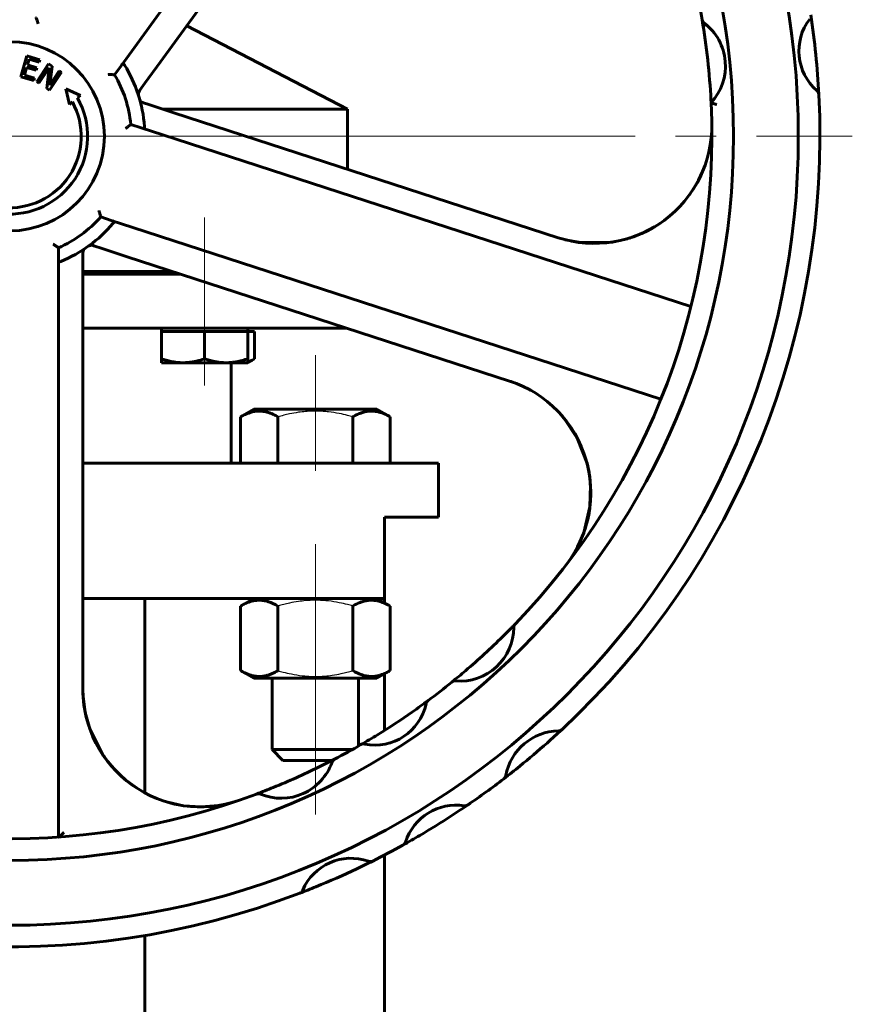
# Model space of a CAD drawing. Header units: millimetres. Extents: x -172 to 344, y 0 to 434.
# Tile 5 of 10: x 86 to 117, y 298 to 335. Entities that reach past the tile are written whole.
import ezdxf

# ---------------------------------------------------------------- set-up
doc = ezdxf.new("R2010")
doc.units = ezdxf.units.MM
for name, pattern in [('K5LT-1', [0]), ('K5LT_AXLED', [27.653843, 23.153843, -1.5, 1.5, -1.5]), ('K5LT_BASIC', [0])]:
    doc.linetypes.add(name, pattern=pattern)
doc.layers.add('Системный слой (1)', color=7, linetype='Continuous', true_color=0x6c6c6c)

# ---------------------------------------------------------------- blocks, each defined once
blk = doc.blocks.new('U8')
at = {"layer": 'Системный слой (1)', "color": 143, "linetype": 'K5LT_BASIC', "lineweight": 60, "true_color": 0x33acca}
for p, q in [((111.562, 328.798), (111.483, 328.661)), ((111.635, 328.938), (111.562, 328.798)), ((111.483, 328.661), (111.4, 328.527)), ((109.588, 326.946), (109.405, 326.866)), ((109.767, 327.035), (109.588, 326.946)), ((106.486, 326.724), (106.464, 326.73)), ((109.405, 326.866), (109.218, 326.794))]:
    blk.add_line(p, q, dxfattribs=at)
blk = doc.blocks.new('U15')
at = {"layer": 'Системный слой (1)', "color": 143, "linetype": 'K5LT_BASIC', "lineweight": 60, "true_color": 0x33acca}
for start, end in [(16.1727, 72), (322.4513, 16.1727)]:
    blk.add_arc((103.264, 317.308), 4.35, start, end, dxfattribs=at)
blk = doc.blocks.new('U16')
at = {"layer": 'Системный слой (1)', "color": 143, "linetype": 'K5LT_BASIC', "lineweight": 60, "true_color": 0x33acca}
for p, q in [((111.604, 328.88), (111.743, 329.172)), ((111.443, 328.601), (111.604, 328.88)), ((111.265, 328.331), (111.443, 328.601)), ((109.972, 327.151), (110.207, 327.301)), ((109.261, 326.814), (109.505, 326.91)), ((109.505, 326.91), (109.972, 327.151)), ((106.668, 326.673), (107.244, 326.567)), ((107.244, 326.567), (108.415, 326.589)), ((108.415, 326.589), (108.968, 326.712)), ((108.968, 326.712), (108.975, 326.714)), ((108.975, 326.714), (108.979, 326.716)), ((108.979, 326.716), (108.983, 326.717)), ((108.983, 326.717), (108.987, 326.718)), ((108.987, 326.718), (108.99, 326.719)), ((108.99, 326.719), (108.995, 326.72)), ((108.995, 326.72), (109.003, 326.722)), ((109.003, 326.722), (109.014, 326.726)), ((109.014, 326.726), (109.03, 326.732)), ((109.03, 326.732), (109.045, 326.738)), ((109.045, 326.738), (109.076, 326.749)), ((109.076, 326.749), (109.138, 326.77)), ((109.138, 326.77), (109.261, 326.814))]:
    blk.add_line(p, q, dxfattribs=at)
blk = doc.blocks.new('U17')
at = {"layer": 'Системный слой (1)', "color": 143, "linetype": 'K5LT_BASIC', "lineweight": 60, "true_color": 0x33acca}
for p, q in [((88.808, 309.876), (88.806, 309.968)), ((88.846, 309.444), (88.808, 309.876)), ((88.927, 309.018), (88.846, 309.444)), ((89.02, 308.689), (88.927, 309.018)), ((89.774, 307.297), (89.552, 307.597)), ((90.057, 306.98), (89.774, 307.297)), ((90.371, 306.692), (90.057, 306.98)), ((90.412, 306.659), (90.371, 306.692)), ((92.202, 305.789), (92.065, 305.823)), ((92.34, 305.761), (92.202, 305.789)), ((92.479, 305.737), (92.34, 305.761))]:
    blk.add_line(p, q, dxfattribs=at)
blk = doc.blocks.new('U18')
at = {"layer": 'Системный слой (1)', "color": 143, "linetype": 'K5LT_BASIC', "lineweight": 60, "true_color": 0x33acca}
for p, q in [((106.518, 320.195), (106.73, 319.933)), ((106.73, 319.933), (106.925, 319.657)), ((106.925, 319.657), (107.096, 319.365)), ((107.442, 318.519), (107.443, 318.518)), ((107.443, 318.518), (107.443, 318.517)), ((107.443, 318.517), (107.443, 318.516)), ((107.443, 318.516), (107.444, 318.514)), ((107.444, 318.514), (107.445, 318.511)), ((107.445, 318.511), (107.447, 318.504)), ((107.447, 318.504), (107.451, 318.489)), ((107.451, 318.489), (107.459, 318.461)), ((107.459, 318.461), (107.474, 318.404)), ((107.474, 318.404), (107.502, 318.289)), ((107.502, 318.289), (107.55, 318.057)), ((107.55, 318.057), (107.606, 317.587)), ((107.606, 317.587), (107.583, 316.788)), ((107.566, 316.667), (107.548, 316.552)), ((107.575, 316.725), (107.566, 316.667)), ((107.578, 316.754), (107.575, 316.725)), ((107.58, 316.769), (107.578, 316.754)), ((107.581, 316.776), (107.58, 316.769)), ((107.582, 316.78), (107.581, 316.776)), ((107.583, 316.788), (107.582, 316.786)), ((107.582, 316.786), (107.582, 316.785)), ((107.582, 316.785), (107.582, 316.785)), ((107.582, 316.785), (107.582, 316.784)), ((107.582, 316.784), (107.582, 316.784)), ((107.582, 316.784), (107.582, 316.782)), ((107.582, 316.782), (107.582, 316.78)), ((107.501, 316.323), (107.371, 315.873)), ((107.548, 316.552), (107.501, 316.323)), ((107.371, 315.873), (107.371, 315.871))]:
    blk.add_line(p, q, dxfattribs=at)
blk = doc.blocks.new('U19')
at = {"layer": 'Системный слой (1)', "color": 143, "linetype": 'K5LT_BASIC', "lineweight": 60, "true_color": 0x33acca}
for p, q in [((106.63, 320.064), (106.625, 320.07)), ((107.112, 319.333), (106.63, 320.064)), ((107.476, 318.394), (107.112, 319.333)), ((107.574, 317.898), (107.476, 318.394)), ((107.597, 317.645), (107.574, 317.898)), ((107.605, 317.518), (107.597, 317.645)), ((107.609, 317.455), (107.605, 317.518)), ((107.611, 317.423), (107.609, 317.455)), ((107.612, 317.408), (107.611, 317.423)), ((107.613, 317.4), (107.612, 317.408)), ((107.613, 317.396), (107.613, 317.4)), ((107.613, 317.394), (107.613, 317.396)), ((107.583, 316.788), (107.614, 317.382)), ((107.614, 317.391), (107.613, 317.394)), ((107.614, 317.389), (107.614, 317.391)), ((107.614, 317.388), (107.614, 317.389)), ((107.614, 317.387), (107.614, 317.388)), ((107.614, 317.386), (107.614, 317.387)), ((107.614, 317.385), (107.614, 317.386)), ((107.614, 317.386), (107.614, 317.386)), ((107.614, 317.384), (107.614, 317.385)), ((107.614, 317.385), (107.614, 317.385)), ((107.614, 317.382), (107.614, 317.384)), ((107.352, 315.826), (107.583, 316.788)), ((107.163, 315.38), (107.352, 315.826))]:
    blk.add_line(p, q, dxfattribs=at)
blk = doc.blocks.new('U21')
at = {"layer": 'Системный слой (1)', "color": 143, "linetype": 'K5LT_BASIC', "lineweight": 60, "true_color": 0x33acca}
for p, q in [((94.912, 322.154), (94.995, 322.184)), ((94.995, 322.184), (95.078, 322.221)), ((95.078, 322.221), (95.159, 322.265))]:
    blk.add_line(p, q, dxfattribs=at)
blk = doc.blocks.new('U24')
at = {"layer": 'Системный слой (1)', "color": 143, "linetype": 'K5LT_BASIC', "lineweight": 60, "true_color": 0x33acca}
for p, q in [((97.413, 307.402), (96.213, 307.402)), ((98.032, 307.402), (97.413, 307.402))]:
    blk.add_line(p, q, dxfattribs=at)
blk = doc.blocks.new('U25')
at = {"layer": 'Системный слой (1)', "color": 143, "linetype": 'K5LT_BASIC', "lineweight": 60, "true_color": 0x33acca}
for p, q in [((97.413, 307.802), (95.813, 307.802)), ((98.777, 307.802), (97.413, 307.802))]:
    blk.add_line(p, q, dxfattribs=at)
blk = doc.blocks.new('U28')
at = {"layer": 'Системный слой (1)', "color": 143, "linetype": 'K5LT_BASIC', "lineweight": 60, "true_color": 0x33acca}
for p, q in [((79.159, 325.402), (83.205, 325.402)), ((88.805, 325.402), (92.43, 325.402))]:
    blk.add_line(p, q, dxfattribs=at)
blk = doc.blocks.new('U29')
at = {"layer": 'Системный слой (1)', "color": 143, "linetype": 'K5LT_BASIC', "lineweight": 60, "true_color": 0x33acca}
for p, q in [((73.599, 323.402), (83.205, 323.402)), ((88.805, 323.402), (98.585, 323.402))]:
    blk.add_line(p, q, dxfattribs=at)
blk = doc.blocks.new('U30')
at = {"layer": 'Системный слой (1)', "color": 143, "linetype": 'K5LT_BASIC', "lineweight": 60, "true_color": 0x33acca}
for p, q in [((70.224, 318.402), (83.205, 318.402)), ((88.805, 318.402), (101.974, 318.402))]:
    blk.add_line(p, q, dxfattribs=at)
blk = doc.blocks.new('U31')
at = {"layer": 'Системный слой (1)', "color": 143, "linetype": 'K5LT_BASIC', "lineweight": 60, "true_color": 0x33acca}
for p, q in [((79.467, 325.502), (83.205, 325.502)), ((88.805, 325.502), (92.122, 325.502))]:
    blk.add_line(p, q, dxfattribs=at)
blk = doc.blocks.new('U33')
at = {"layer": 'Системный слой (1)', "color": 143, "linetype": 'K5LT_BASIC', "lineweight": 60, "true_color": 0x33acca}
for p, q in [((91.099, 306.2), (91.099, 313.402)), ((91.099, 210.002), (91.099, 300.921))]:
    blk.add_line(p, q, dxfattribs=at)
blk = doc.blocks.new('U35')
at = {"layer": 'Системный слой (1)', "color": 143, "linetype": 'K5LT_BASIC', "lineweight": 60, "true_color": 0x33acca}
for p, q in [((72.224, 313.402), (83.205, 313.402)), ((88.805, 313.402), (99.974, 313.402))]:
    blk.add_line(p, q, dxfattribs=at)
blk = doc.blocks.new('U38')
at = {"layer": 'Системный слой (1)', "color": 143, "linetype": 'K5LT_BASIC', "lineweight": 60, "true_color": 0x33acca}
for p, q in [((73.599, 331.502), (79.811, 331.502)), ((91.778, 331.502), (98.599, 331.502))]:
    blk.add_line(p, q, dxfattribs=at)
blk = doc.blocks.new('U39')
at = {"layer": 'Системный слой (1)', "color": 143, "linetype": 'K5LT_BASIC', "lineweight": 60, "true_color": 0x33acca}
for p, q in [((99.974, 313.239), (99.974, 313.402)), ((99.974, 308.514), (99.974, 310.604)), ((99.974, 210.002), (99.974, 303.903))]:
    blk.add_line(p, q, dxfattribs=at)
blk = doc.blocks.new('U40')
at = {"layer": 'Системный слой (1)', "color": 143, "linetype": 'K5LT_BASIC', "lineweight": 60, "true_color": 0x33acca}
for p, q in [((88.814, 309.758), (88.891, 309.179)), ((88.891, 309.179), (89.06, 308.568)), ((89.06, 308.568), (89.557, 307.589)), ((89.557, 307.589), (89.559, 307.587)), ((89.559, 307.587), (89.56, 307.585)), ((89.56, 307.585), (89.561, 307.584)), ((89.561, 307.584), (89.562, 307.583)), ((89.562, 307.583), (89.562, 307.581)), ((89.562, 307.581), (89.563, 307.58)), ((89.563, 307.58), (89.565, 307.577)), ((89.565, 307.577), (89.568, 307.574)), ((89.568, 307.574), (89.568, 307.573)), ((89.568, 307.573), (89.569, 307.573)), ((89.569, 307.573), (89.57, 307.571)), ((89.57, 307.571), (89.573, 307.567)), ((89.573, 307.567), (89.578, 307.56)), ((89.578, 307.56), (89.589, 307.546)), ((89.589, 307.546), (89.611, 307.518)), ((89.611, 307.518), (89.654, 307.461)), ((89.654, 307.461), (89.74, 307.346)), ((89.74, 307.346), (89.922, 307.125)), ((89.922, 307.125), (90.334, 306.725)), ((90.334, 306.725), (90.809, 306.371)), ((90.809, 306.371), (90.817, 306.367)), ((91.901, 305.869), (92.536, 305.729)), ((93.184, 305.686), (93.832, 305.738)), ((92.536, 305.729), (93.184, 305.686))]:
    blk.add_line(p, q, dxfattribs=at)
blk = doc.blocks.new('U44')
at = {"layer": 'Системный слой (1)', "color": 30, "linetype": 'K5LT_AXLED', "lineweight": 18, "true_color": 0xff8000}
blk.add_line((86.099, 330.502), (117.299, 330.502), dxfattribs=at)

msp = doc.modelspace()

# ---------------------------------------------------------------- linework, layer by layer
at = {"layer": 'Системный слой (1)', "color": 143, "linetype": 'K5LT_BASIC', "lineweight": 60, "true_color": 0x33acca}
for p, q in [((90.7125, 333.7889), (102.8014, 350.4278)), ((91.6785, 333.2569), (100.4329, 345.3063)), ((92.6508, 334.5951), (98.5994, 331.5019)), ((111.7388, 334.8172), (111.7387, 334.8176)), ((111.7392, 334.8151), (111.739, 334.8159)), ((111.7391, 334.8153), (111.7392, 334.8151)), ((86.5094, 332.7083), (86.7346, 333.476)), ((86.7346, 333.476), (87.2148, 333.3351)), ((90.2182, 333.1085), (90.7125, 333.7889)), ((86.8099, 333.3553), (86.7483, 333.145)), ((86.7483, 333.145), (87.101, 333.0415)), ((87.1882, 333.2443), (86.8099, 333.3553)), ((87.095, 332.5207), (87.5372, 333.1873)), ((87.2148, 333.3351), (87.1882, 333.2443)), ((87.5372, 333.1873), (87.6631, 333.1038)), ((87.6631, 333.1038), (87.5815, 332.3979)), ((89.9799, 332.7805), (90.2182, 333.1085)), ((91.1035, 332.4654), (91.6785, 333.2569)), ((86.9897, 332.5675), (86.5094, 332.7083)), ((86.7216, 333.0542), (86.6381, 332.7692)), ((86.6381, 332.7692), (87.0163, 332.6583)), ((87.0744, 332.9507), (86.7216, 333.0542)), ((87.101, 333.0415), (87.0744, 332.9507)), ((87.559, 333.0407), (87.1777, 332.4658)), ((87.4727, 332.2702), (87.559, 333.0407)), ((88.0143, 332.8709), (87.5721, 332.2042)), ((87.5815, 332.3979), (87.9316, 332.9257)), ((87.9316, 332.9257), (88.0143, 332.8709)), ((87.0163, 332.6583), (86.9897, 332.5675)), ((87.1777, 332.4658), (87.095, 332.5207)), ((90.9167, 332.2082), (91.1035, 332.4654)), ((87.5721, 332.2042), (87.4727, 332.2702)), ((88.1771, 332.2585), (88.7115, 332.0096)), ((88.3059, 331.6833), (88.1771, 332.2585)), ((88.7115, 332.0096), (88.6034, 331.9226)), ((90.8974, 332.1817), (90.9167, 332.2082)), ((88.418, 331.7735), (88.3059, 331.6833)), ((91.0506, 331.7381), (91.0369, 331.7426)), ((91.2436, 331.6754), (91.0506, 331.7381)), ((92.1741, 331.3731), (91.2436, 331.6754)), ((106.4018, 326.7502), (92.1741, 331.3731)), ((98.5994, 329.2853), (98.5994, 331.5019)), ((90.9638, 330.814), (90.5781, 330.9393)), ((91.7635, 330.5541), (90.9638, 330.814)), ((111.3238, 324.1986), (91.7635, 330.5541)), ((89.4657, 327.5155), (89.8513, 327.3902)), ((89.8513, 327.3902), (90.6511, 327.1303)), ((90.6511, 327.1303), (110.2113, 320.7748)), ((87.8994, 325.9721), (87.8994, 326.3775)), ((88.8052, 326.1751), (88.8052, 326.1895)), ((88.8052, 325.9721), (88.8052, 326.1751)), ((89.1797, 326.4578), (89.2109, 326.4477)), ((89.2109, 326.4477), (89.5132, 326.3495)), ((89.5132, 326.3495), (90.4436, 326.0471)), ((87.8994, 325.1311), (87.8994, 325.9721)), ((88.8052, 324.9937), (88.8052, 325.9721)), ((90.4436, 326.0471), (104.6085, 321.4447)), ((92.3119, 325.4019), (92.3119, 325.4401)), ((87.8994, 304.5642), (87.8994, 325.1311)), ((88.8052, 310.0339), (88.8052, 324.9937)), ((91.7119, 323.4019), (91.7119, 323.2819)), ((91.7119, 323.2819), (91.7119, 322.2648)), ((91.7119, 323.2819), (92.5119, 323.2819)), ((92.5119, 323.2819), (93.3119, 323.2819)), ((93.3119, 323.2819), (94.1119, 323.2819)), ((93.3119, 323.2819), (93.3119, 322.2648)), ((94.1119, 323.2819), (94.9119, 323.2819)), ((94.9119, 323.4019), (94.9119, 323.2819)), ((94.9119, 323.2819), (94.9119, 322.2648)), ((94.9119, 323.2819), (95.1594, 323.2819)), ((95.1594, 323.2819), (95.1594, 322.2648)), ((91.7119, 322.1219), (91.7119, 322.2648)), ((94.9119, 322.2648), (94.9119, 322.1219)), ((95.1594, 322.2648), (94.9119, 322.1219)), ((91.7119, 322.1219), (92.5119, 322.1219)), ((92.5119, 322.1219), (94.1119, 322.1219)), ((94.1119, 322.1219), (94.9119, 322.1219)), ((94.2994, 318.4019), (94.2994, 322.1219)), ((94.6418, 320.1182), (95.1331, 320.4019)), ((99.6931, 320.4019), (95.1331, 320.4019)), ((100.1844, 320.1182), (99.6931, 320.4019)), ((94.6418, 318.4019), (94.6418, 320.1182)), ((96.0275, 318.4019), (96.0275, 320.1182)), ((98.7988, 318.4019), (98.7988, 320.1182)), ((100.1844, 318.4019), (100.1844, 320.1182)), ((101.9744, 316.4019), (101.9744, 318.4019)), ((99.9744, 313.4019), (99.9744, 316.4019)), ((99.9744, 316.4019), (101.9744, 316.4019)), ((95.1331, 313.4019), (94.6418, 313.1182)), ((99.6931, 313.4019), (100.1844, 313.1182)), ((94.6418, 313.1182), (94.6418, 310.7255)), ((96.0275, 313.1182), (96.0275, 310.7255)), ((98.7988, 313.1182), (98.7988, 310.7255)), ((100.1844, 313.1182), (100.1844, 310.7255)), ((104.8219, 312.4611), (104.8134, 312.4523)), ((94.6418, 310.7255), (95.1331, 310.4419)), ((100.1844, 310.7255), (99.6931, 310.4419)), ((95.1331, 310.4419), (99.6931, 310.4419)), ((95.8131, 310.4419), (95.8131, 307.8019)), ((99.0131, 310.4419), (99.0131, 307.9356)), ((102.4693, 310.3021), (102.4669, 310.3002)), ((101.5888, 309.6193), (101.5774, 309.6109)), ((99.1153, 307.9944), (99.1034, 307.9875)), ((95.8131, 307.8019), (96.2131, 307.4019)), ((98.1267, 307.451), (98.1161, 307.4454)), ((95.2369, 306.1604), (95.2337, 306.1592)), ((93.8318, 305.7379), (93.832, 305.7379))]:
    msp.add_line(p, q, dxfattribs=at)
at = {"layer": 'Системный слой (1)', "color": 30, "linetype": 'K5LT_AXLED', "lineweight": 18, "true_color": 0xff8000}
for p, q in [((93.3119, 327.5019), (93.3119, 323.4019)), ((93.3119, 325.4019), (93.3119, 321.2819)), ((97.4131, 322.4019), (97.4131, 318.1182)), ((97.4131, 315.4019), (97.4131, 311.1182)), ((97.4131, 312.7255), (97.4131, 305.4019))]:
    msp.add_line(p, q, dxfattribs=at)
at = {"layer": 'Системный слой (1)', "color": 143, "linetype": 'K5LT_BASIC', "lineweight": 60, "true_color": 0x33acca}
msp.add_circle((86.0994, 330.5019), 3.5, dxfattribs=at)
for centre, radius, start, end in [((86.0994, 330.5019), 29.2, 180, 90), ((86.0994, 330.5019), 26.8, 180, 90), ((86.0994, 330.5019), 26, 9.55484, 12.00969), ((86.0994, 330.5019), 30, 2.96572, 8.6096), ((111.936, 334.8508), 0.2, 189.55484, 232.71648), ((86.0994, 330.5019), 26, 2.9388, 9.55386), ((110.6061, 333.1041), 1.9953, 317.17497, 52.71648), ((117.2577, 333.66), 1.9372, 142.43548, 229.13984), ((86.0994, 330.5019), 5, 4.19304, 31.80696), ((86.0994, 330.5019), 4.5, 5.57818, 30.42182), ((91.0592, 332.0641), 0.2, 144, 197.4838), ((86.0994, 330.5019), 30, 312.97395, 2.96572), ((115.8595, 332.0437), 0.2, 2.96572, 49.13984), ((86.0994, 330.5019), 2.8789, 264.39487, 29.57049), ((86.0994, 330.5019), 2.6444, 264.45134, 28.74209), ((91.0987, 331.9328), 0.2, 195.97258, 252), ((86.0994, 330.5019), 26, 316.06289, 2.74666), ((86.0994, 330.5019), 26, 2.74666, 2.9388), ((107.746, 330.8873), 4.35, 252, 1.02012), ((86.0994, 330.5019), 4.5, 293.57818, 318.42182), ((86.0994, 330.5019), 5, 292.19304, 319.80696), ((89.0052, 326.1895), 0.2, 123.97258, 180), ((89.1179, 326.2676), 0.2, 72, 125.4838), ((102.7612, 312.3433), 2.005, 265.61683, 359.46037), ((86.0994, 330.5019), 26, 314.60311, 316.06289), ((104.9661, 312.3225), 0.2, 136.06289, 179.46037), ((86.0994, 330.5019), 26, 310.47409, 314.60311), ((86.0994, 330.5019), 26, 309.0143, 310.47409), ((86.0994, 330.5019), 26, 306.56623, 309.0143), ((102.5927, 310.1448), 0.2, 85.61683, 129.0143), ((93.1552, 310.0339), 4.35, 180, 289.02012), ((99.6255, 309.901), 1.9291, 258.56209, 348.01382), ((86.0994, 330.5019), 26, 304.99033, 306.56623), ((101.7081, 309.4588), 0.2, 126.56623, 168.01382), ((101.7081, 309.4588), 0.2, 147.28066, 168.01382), ((86.0994, 330.5019), 26, 301.58558, 304.99033), ((86.0994, 330.5019), 26, 300.00969, 301.58558), ((106.4636, 306.4687), 2.0302, 91.29926, 169.25247), ((86.0994, 330.5019), 30, 311.54023, 312.97395), ((106.4131, 308.6983), 0.2, 271.29926, 312.97395), ((86.0994, 330.5019), 26, 297.55484, 300.00969), ((99.2033, 307.8142), 0.2, 78.56209, 120.00969), ((99.2033, 307.8142), 0.2, 78.56209, 120.00969), ((86.0994, 330.5019), 30, 309.01149, 311.54023), ((96.1473, 307.9988), 1.9953, 247.40612, 340.71648), ((86.0994, 330.5019), 26, 296.08262, 297.55484), ((98.2195, 307.2738), 0.2, 117.55484, 160.71648), ((86.0994, 330.5019), 30, 307.57778, 309.01149), ((86.0994, 330.5019), 26, 244.06289, 290.56776), ((86.0994, 330.5019), 26, 292.03999, 296.08262), ((104.2726, 306.8846), 0.2, 307.57778, 349.25247), ((104.2726, 306.8846), 0.2, 328.42843, 349.25247), ((86.0994, 330.5019), 30, 304.445, 307.57778), ((86.0994, 330.5019), 26, 290.56776, 292.03999), ((95.3039, 305.9719), 0.2, 67.40612, 110.56776), ((95.3039, 305.9719), 0.2, 67.40612, 110.56776), ((102.6315, 303.7741), 1.9767, 81.45984, 162.01669), ((86.0994, 330.5019), 30, 303.07316, 304.445), ((102.9547, 305.9267), 0.2, 261.45984, 304.445), ((86.0994, 330.5019), 30, 300.40337, 303.07316), ((86.0994, 330.5019), 30, 299.03153, 300.40337), ((100.5611, 304.4461), 0.2, 299.03153, 342.01669), ((86.0994, 330.5019), 30, 240.97395, 290.96572), ((86.0994, 330.5019), 30, 296.6096, 299.03153), ((98.7314, 301.8445), 1.9372, 70.43548, 157.13984), ((86.0994, 330.5019), 30, 295.37217, 296.6096), ((99.4471, 303.8583), 0.2, 250.43548, 296.6096), ((86.0994, 330.5019), 30, 292.20314, 295.37217), ((86.0994, 330.5019), 30, 290.96572, 292.20314), ((96.7621, 302.6748), 0.2, 290.96572, 337.13984), ((96.7621, 302.6748), 0.2, 290.96572, 337.13984)]:
    msp.add_arc(centre, radius, start, end, dxfattribs=at)
for points, knots in [([(87.0674, 334.8965), (87.0674, 334.8965), (87.0689, 334.8925), (87.075, 334.8764), (87.0797, 334.864), (87.0922, 334.8307), (87.1004, 334.8089), (87.1156, 334.7679), (87.1224, 334.7496), (87.1363, 334.7117), (87.1435, 334.692), (87.1507, 334.672), (87.1509, 334.6716), (87.151, 334.6713)], [0, 0, 0, 0, 0.0329948, 0.0329948, 0.06869231, 0.06869231, 0.11081706, 0.11081706, 0.1413526, 0.1413526, 0.1725803, 0.1725803, 0.173117, 0.173117, 0.173117, 0.173117]), ([(111.7388, 334.8172), (111.7388, 334.817), (111.7389, 334.8168), (111.755, 334.7222), (111.7874, 334.6276), (111.837, 334.5552)], [-0.00039593, -0.00039593, -0.00039593, -0.00039593, 0, 0, 0.20279718, 0.20279718, 0.20279718, 0.20279718]), ([(111.7723, 334.7356), (111.7705, 334.7382), (111.7687, 334.741), (111.7662, 334.7448), (111.7655, 334.746), (111.7643, 334.748), (111.7638, 334.7488), (111.7631, 334.75), (111.7629, 334.7504), (111.7624, 334.7512), (111.7622, 334.7516), (111.7615, 334.7528), (111.761, 334.7537), (111.7597, 334.7561), (111.7589, 334.7576), (111.7579, 334.7595), (111.7578, 334.7598), (111.7571, 334.7611), (111.7566, 334.7621), (111.7557, 334.764), (111.7552, 334.765), (111.7543, 334.767), (111.7539, 334.768), (111.7533, 334.7693), (111.7531, 334.7696), (111.7528, 334.7704), (111.7526, 334.7709), (111.7523, 334.7716), (111.7522, 334.7718), (111.752, 334.7721), (111.752, 334.7722), (111.7519, 334.7724)], [1.3724083, 1.3724083, 1.3724083, 1.3724083, 4.1541012, 4.1541012, 5.3169716, 5.3169716, 6.157145, 6.157145, 6.5492561, 6.5492561, 6.9413673, 6.9413673, 7.7816143, 7.7816143, 9.294032, 9.294032, 9.6308225, 9.6308225, 10.5656044, 10.5656044, 11.5003862, 11.5003862, 12.4351681, 12.4351681, 12.7376755, 12.7376755, 13.2116974, 13.2116974, 13.3699499, 13.3699499, 13.5154029, 13.5154029, 13.5154029, 13.5154029]), ([(111.8148, 334.6917), (111.8227, 334.6857), (111.8308, 334.6794), (111.847, 334.6666), (111.8552, 334.6601), (111.8717, 334.6466), (111.88, 334.6397), (111.8914, 334.6302), (111.8945, 334.6276), (111.8993, 334.6235), (111.901, 334.622), (111.9045, 334.619), (111.9062, 334.6176), (111.9113, 334.6132), (111.9146, 334.6103), (111.9249, 334.6013), (111.9318, 334.5952), (111.9387, 334.589)], [0, 0, 0, 0, 2.8, 2.8, 5.6, 5.6, 8.4, 8.4, 9.4212712, 9.4212712, 10.0004615, 10.0004615, 10.5796518, 10.5796518, 11.696649, 11.696649, 14, 14, 14, 14]), ([(90.3486, 333.1372), (90.339, 333.1526), (90.33, 333.1651), (90.3136, 333.1804), (90.3063, 333.1846), (90.2913, 333.1863), (90.2841, 333.184), (90.268, 333.1732), (90.2594, 333.164), (90.248, 333.1494), (90.2453, 333.1458), (90.2425, 333.142)], [0.00042724, 0.00042724, 0.00042724, 0.00042724, 0.03260119, 0.03260119, 0.05848225, 0.05848225, 0.08345973, 0.08345973, 0.11250561, 0.11250561, 0.12148651, 0.12148651, 0.12148651, 0.12148651]), ([(89.7398, 332.7904), (89.7402, 332.7904), (89.7406, 332.7904), (89.7618, 332.7896), (89.7828, 332.7889), (89.8231, 332.7874), (89.8426, 332.7866), (89.8863, 332.7848), (89.9096, 332.7838), (89.9452, 332.7822), (89.9584, 332.7815), (89.9755, 332.7807), (89.9798, 332.7805), (89.9799, 332.7805)], [-0.00053974, -0.00053974, -0.00053974, -0.00053974, 0, 0, 0.0314048, 0.0314048, 0.06211351, 0.06211351, 0.10447717, 0.10447717, 0.14037713, 0.14037713, 0.17355906, 0.17355906, 0.17355906, 0.17355906]), ([(112.2731, 331.6756), (112.2728, 331.6757), (112.2725, 331.6759), (112.2569, 331.6812), (112.2416, 331.6865), (112.2118, 331.6969), (112.1973, 331.702), (112.1601, 331.7152), (112.1388, 331.7228), (112.1046, 331.7351), (112.0914, 331.7398), (112.074, 331.7462), (112.0696, 331.7478), (112.0696, 331.7478)], [-0.00048095, -0.00048095, -0.00048095, -0.00048095, 0, 0, 0.02429448, 0.02429448, 0.04846521, 0.04846521, 0.08940257, 0.08940257, 0.12719047, 0.12719047, 0.16347183, 0.16347183, 0.16347183, 0.16347183]), ([(90.5781, 330.9393), (90.5781, 330.9393), (90.5747, 330.9366), (90.5613, 330.9258), (90.551, 330.9176), (90.5232, 330.8953), (90.505, 330.8808), (90.4706, 330.8536), (90.4554, 330.8416), (90.4236, 330.8166), (90.4071, 330.8037), (90.3903, 330.7906), (90.39, 330.7904), (90.3897, 330.7902)], [0, 0, 0, 0, 0.0329948, 0.0329948, 0.06869231, 0.06869231, 0.11081706, 0.11081706, 0.1413526, 0.1413526, 0.1725803, 0.1725803, 0.173117, 0.173117, 0.173117, 0.173117]), ([(91.0031, 330.8012), (91.0124, 330.7982), (91.0211, 330.7957), (91.0416, 330.7912), (91.0526, 330.7903), (91.0691, 330.7944), (91.0749, 330.7985), (91.0831, 330.8115), (91.0853, 330.8202), (91.0874, 330.8414), (91.087, 330.8539), (91.086, 330.8674)], [0.26092811, 0.26092811, 0.26092811, 0.26092811, 0.27926699, 0.27926699, 0.30797023, 0.30797023, 0.33258626, 0.33258626, 0.35736084, 0.35736084, 0.38369983, 0.38369983, 0.38369983, 0.38369983]), ([(89.4009, 327.7468), (89.401, 327.7465), (89.4011, 327.7461), (89.407, 327.7257), (89.4127, 327.7055), (89.4238, 327.6667), (89.429, 327.6479), (89.4408, 327.6057), (89.4471, 327.5833), (89.4565, 327.549), (89.46, 327.5362), (89.4645, 327.5197), (89.4656, 327.5155), (89.4657, 327.5155)], [-0.00053974, -0.00053974, -0.00053974, -0.00053974, 0, 0, 0.0314048, 0.0314048, 0.06211351, 0.06211351, 0.10447717, 0.10447717, 0.14037713, 0.14037713, 0.17355906, 0.17355906, 0.17355906, 0.17355906]), ([(89.9188, 327.275), (89.9305, 327.2889), (89.9396, 327.3014), (89.9491, 327.3216), (89.9509, 327.3299), (89.9479, 327.3446), (89.9435, 327.3508), (89.9282, 327.3628), (89.9168, 327.3681), (89.8995, 327.3744), (89.8951, 327.3759), (89.8906, 327.3774)], [0.00042724, 0.00042724, 0.00042724, 0.00042724, 0.03259873, 0.03259873, 0.05848097, 0.05848097, 0.08344499, 0.08344499, 0.11244343, 0.11244343, 0.12148451, 0.12148451, 0.12148451, 0.12148451]), ([(87.8994, 326.3775), (87.8994, 326.3776), (87.8958, 326.3799), (87.8814, 326.3893), (87.8704, 326.3966), (87.8406, 326.4162), (87.8212, 326.429), (87.7848, 326.4533), (87.7686, 326.4641), (87.735, 326.4866), (87.7177, 326.4983), (87.7, 326.5102), (87.6997, 326.5104), (87.6994, 326.5106)], [0, 0, 0, 0, 0.0329948, 0.0329948, 0.06869231, 0.06869231, 0.11081706, 0.11081706, 0.1413526, 0.1413526, 0.1725803, 0.1725803, 0.173117, 0.173117, 0.173117, 0.173117]), ([(87.8994, 325.9307), (87.8994, 325.9196), (87.8998, 325.9094), (87.9024, 325.8883), (87.9051, 325.8782), (87.9145, 325.8647), (87.9204, 325.8609), (87.9358, 325.8578), (87.945, 325.8586), (87.9655, 325.8636), (87.9765, 325.8676), (87.9881, 325.8723)], [0.26444771, 0.26444771, 0.26444771, 0.26444771, 0.28740012, 0.28740012, 0.31853106, 0.31853106, 0.34557361, 0.34557361, 0.37331644, 0.37331644, 0.4002737, 0.4002737, 0.4002737, 0.4002737]), ([(91.7119, 322.2648), (91.769, 322.2458), (91.859, 322.2181), (91.9812, 322.1867), (92.0879, 322.1633), (92.2053, 322.143), (92.3333, 322.1282), (92.4361, 322.1226), (92.4949, 322.1219), (92.5119, 322.1219)], [0, 0, 0, 0, 2.192924, 3.4422386, 4.6221772, 6.2019332, 7.827902, 9.3718265, 10, 10, 10, 10]), ([(92.5119, 322.1219), (92.561, 322.1219), (92.6557, 322.1252), (92.8, 322.1401), (92.9288, 322.1617), (93.0904, 322.1972), (93.2127, 322.2321), (93.3009, 322.2611), (93.3119, 322.2648)], [0, 0, 0, 0, 1.6283275, 3.1496857, 4.815083, 5.9524719, 8.6175336, 9, 9, 9, 9]), ([(93.3119, 322.2648), (93.369, 322.2458), (93.459, 322.2181), (93.5812, 322.1867), (93.6879, 322.1633), (93.8053, 322.143), (93.9333, 322.1282), (94.0361, 322.1226), (94.0949, 322.1219), (94.1119, 322.1219)], [0, 0, 0, 0, 2.192924, 3.4422386, 4.6221772, 6.2019332, 7.827902, 9.3718265, 10, 10, 10, 10]), ([(94.1119, 322.1219), (94.161, 322.1219), (94.2557, 322.1252), (94.4, 322.1401), (94.5288, 322.1617), (94.6904, 322.1972), (94.8127, 322.2321), (94.9009, 322.2611), (94.9119, 322.2648)], [0, 0, 0, 0, 1.6283275, 3.1496857, 4.815083, 5.9524719, 8.6175336, 9, 9, 9, 9]), ([(104.6085, 321.4447), (104.6917, 321.4177), (104.774, 321.3881), (104.9366, 321.324), (105.0169, 321.2894), (105.1754, 321.2156), (105.2535, 321.1763), (105.3335, 321.133), (105.3365, 321.1314), (105.3545, 321.1216), (105.3695, 321.1133), (105.3892, 321.1023), (105.394, 321.0996), (105.4004, 321.096), (105.402, 321.0951), (105.404, 321.0939), (105.4046, 321.0936), (105.4056, 321.093), (105.4061, 321.0927), (105.407, 321.0922), (105.4073, 321.092), (105.4084, 321.0914), (105.409, 321.0911), (105.411, 321.09), (105.4123, 321.0892), (105.4138, 321.0884), (105.414, 321.0883), (105.4141, 321.0882)], [0, 0, 0, 0, 5.2, 5.2, 10.4, 10.4, 15.6, 15.6, 15.8055331, 15.8055331, 16.819028, 16.819028, 17.1484946, 17.1484946, 17.2555975, 17.2555975, 17.2904145, 17.2904145, 17.3252315, 17.3252315, 17.3504438, 17.3504438, 17.3960661, 17.3960661, 17.4849094, 17.4849094, 17.4973345, 17.4973345, 17.4973345, 17.4973345]), ([(96.0275, 320.1182), (95.9737, 320.1493), (95.8845, 320.1963), (95.767, 320.2466), (95.6868, 320.2748), (95.6102, 320.2973), (95.5323, 320.3152), (95.4429, 320.3281), (95.3586, 320.3334), (95.2778, 320.332), (95.2006, 320.3248), (95.1257, 320.3126), (95.0403, 320.2927), (94.9224, 320.2558), (94.7854, 320.1971), (94.6853, 320.1433), (94.6418, 320.1182)], [0, 0, 0, 0, 2.0319768, 3.3397182, 4.3569103, 4.9828638, 6.146734, 7.1973345, 8.2310741, 9.204643, 10.1261038, 11.0323857, 11.9274089, 13.2428263, 15.3565808, 17, 17, 17, 17]), ([(100.1844, 320.1182), (100.1306, 320.1493), (100.0414, 320.1963), (99.9239, 320.2466), (99.8437, 320.2748), (99.7671, 320.2973), (99.6893, 320.3152), (99.5998, 320.3281), (99.5155, 320.3334), (99.4347, 320.332), (99.3575, 320.3248), (99.2826, 320.3126), (99.1972, 320.2927), (99.0793, 320.2558), (98.9424, 320.1971), (98.8423, 320.1433), (98.7988, 320.1182)], [0, 0, 0, 0, 2.0319768, 3.3397182, 4.3569103, 4.9828638, 6.146734, 7.1973345, 8.2310741, 9.204643, 10.1261038, 11.0323857, 11.9274089, 13.2428263, 15.3565808, 17, 17, 17, 17]), ([(96.0275, 313.1182), (95.9737, 313.1493), (95.8845, 313.1963), (95.767, 313.2466), (95.6868, 313.2748), (95.6102, 313.2973), (95.5323, 313.3152), (95.4429, 313.3281), (95.3586, 313.3334), (95.2778, 313.332), (95.2006, 313.3248), (95.1257, 313.3126), (95.0403, 313.2927), (94.9224, 313.2558), (94.7854, 313.1971), (94.6853, 313.1433), (94.6418, 313.1182)], [0, 0, 0, 0, 2.0319768, 3.3397182, 4.3569103, 4.9828638, 6.146734, 7.1973345, 8.2310741, 9.204643, 10.1261038, 11.0323857, 11.9274089, 13.2428263, 15.3565808, 17, 17, 17, 17]), ([(100.1844, 313.1182), (100.125, 313.1525), (100.0418, 313.196), (99.938, 313.2404), (99.8708, 313.2656), (99.8033, 313.2873), (99.7359, 313.3048), (99.6655, 313.3189), (99.5854, 313.3297), (99.4967, 313.334), (99.4091, 313.3304), (99.33, 313.321), (99.2545, 313.3067), (99.1686, 313.2845), (99.0155, 313.2328), (98.8887, 313.1702), (98.7988, 313.1182)], [0, 0, 0, 0, 2.2437203, 3.1140115, 3.8492811, 4.7203454, 5.5925865, 6.3132593, 7.2846758, 8.4997338, 9.5303577, 10.4578361, 11.3748402, 12.2775164, 13.5995653, 17, 17, 17, 17]), ([(94.6418, 310.7255), (94.6957, 310.6944), (94.7848, 310.6474), (94.9024, 310.5971), (94.9825, 310.5689), (95.0591, 310.5464), (95.137, 310.5285), (95.2264, 310.5156), (95.3108, 310.5103), (95.3916, 310.5117), (95.4688, 310.5189), (95.5436, 310.5312), (95.629, 310.551), (95.7469, 310.5879), (95.8839, 310.6467), (95.984, 310.7004), (96.0275, 310.7255)], [0, 0, 0, 0, 2.0319768, 3.3397182, 4.3569103, 4.9828638, 6.146734, 7.1973345, 8.2310741, 9.204643, 10.1261038, 11.0323857, 11.9274089, 13.2428263, 15.3565808, 17, 17, 17, 17]), ([(98.7988, 310.7255), (98.8526, 310.6944), (98.9417, 310.6474), (99.0593, 310.5971), (99.1395, 310.5689), (99.2161, 310.5464), (99.2939, 310.5285), (99.3833, 310.5156), (99.4677, 310.5103), (99.5485, 310.5117), (99.6257, 310.5189), (99.7005, 310.5312), (99.7859, 310.551), (99.9038, 310.5879), (100.0408, 310.6467), (100.1409, 310.7004), (100.1844, 310.7255)], [0, 0, 0, 0, 2.0319768, 3.3397182, 4.3569103, 4.9828638, 6.146734, 7.1973345, 8.2310741, 9.204643, 10.1261038, 11.0323857, 11.9274089, 13.2428263, 15.3565808, 17, 17, 17, 17]), ([(87.9041, 304.5646), (87.9042, 304.5646), (87.9043, 304.5646), (87.9088, 304.565), (87.9157, 304.5685), (87.9359, 304.5818), (87.9504, 304.5932), (87.985, 304.6229), (88.0061, 304.6424), (88.0507, 304.6857), (88.0747, 304.7101), (88.0988, 304.7356), (88.0991, 304.7359), (88.0994, 304.7362)], [0, 0, 0, 0, 0.00066444, 0.00066444, 0.030834, 0.030834, 0.07114051, 0.07114051, 0.11978311, 0.11978311, 0.17187713, 0.17187713, 0.17252953, 0.17252953, 0.17252953, 0.17252953])]:
    msp.add_open_spline(points, degree=3, knots=knots, dxfattribs=at)
at = {"layer": 'Системный слой (1)', "color": 7, "linetype": 'K5LT-1'}
for points in [[(98.7988, 320.1182), (98.7342, 320.1369), (98.5692, 320.182), (98.2694, 320.2512), (97.9677, 320.2996), (97.7348, 320.3211), (97.6051, 320.3285), (97.5212, 320.3314), (97.4508, 320.3325), (97.375, 320.3327), (97.2799, 320.331), (97.1658, 320.3258), (97.002, 320.3138), (96.7646, 320.2861), (96.4943, 320.2369), (96.2409, 320.1775), (96.0984, 320.1387), (96.0275, 320.1182)], [(98.7988, 313.1182), (98.7342, 313.1369), (98.5692, 313.182), (98.2694, 313.2512), (97.9677, 313.2996), (97.7348, 313.3211), (97.6051, 313.3285), (97.5212, 313.3314), (97.4508, 313.3325), (97.375, 313.3327), (97.2799, 313.331), (97.1658, 313.3258), (97.002, 313.3138), (96.7646, 313.2861), (96.4943, 313.2369), (96.2409, 313.1775), (96.0984, 313.1387), (96.0275, 313.1182)], [(96.0275, 310.7255), (96.092, 310.7069), (96.257, 310.6617), (96.5568, 310.5925), (96.8586, 310.5441), (97.0915, 310.5227), (97.2211, 310.5152), (97.3051, 310.5123), (97.3755, 310.5112), (97.4513, 310.511), (97.5463, 310.5128), (97.6604, 310.518), (97.8243, 310.5299), (98.0616, 310.5576), (98.332, 310.6068), (98.5853, 310.6662), (98.7278, 310.705), (98.7988, 310.7255)]]:
    msp.add_open_spline(points, degree=3, knots=[0, 0, 0, 0, 3.1522963, 8.0240269, 14.4303577, 17.4742998, 18.9962709, 20.5182419, 21.4098548, 22.3014677, 24.0846935, 25.8679193, 27.6511451, 31.7925039, 37.0725247, 40.5362624, 44, 44, 44, 44], dxfattribs=at)

# ---------------------------------------------------------------- block references
at = {"layer": 'Системный слой (1)'}
for name in ['U44', 'U38', 'U16', 'U8', 'U31', 'U28', 'U29', 'U21', 'U15', 'U18', 'U19', 'U30', 'U35', 'U33', 'U39', 'U17', 'U40', 'U25', 'U24']:
    msp.add_blockref(name, (0, 0), dxfattribs=at)

doc.saveas('drawing.dxf')
